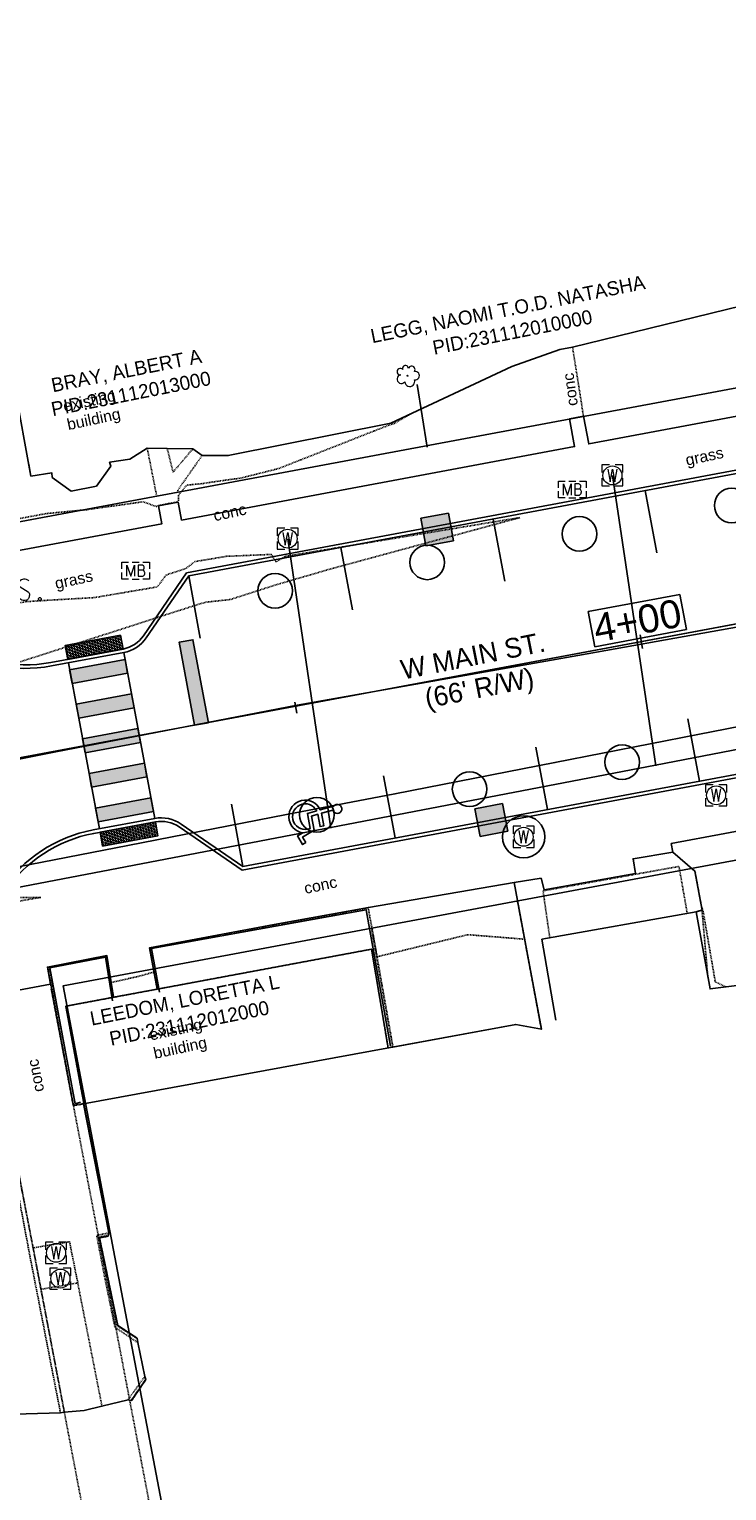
# Model space of a CAD drawing. Header units: feet. Extents: x 1743473 to 1753761, y 447116 to 448712.
# Tile 7 of 34: x 1749882 to 1749981, y 447876 to 448084. Entities that reach past the tile are written whole.
import ezdxf

# ---------------------------------------------------------------- set-up
doc = ezdxf.new("R2010")
doc.units = ezdxf.units.FT
doc.header["$MEASUREMENT"] = 0
for name, pattern in [('dsolidcl', [0]), ('fenceex', [0]), ('HIDDEN', [0.09375, 0.0625, -0.03125]), ('HIDDENX2', [0.1875, 0.125, -0.0625]), ('OhDOT_USTN1', [0.054999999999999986, 0.014, -0.04099999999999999]), ('OhDOT_USTN2', [0.10999999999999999, 0.069, -0.04099999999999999]), ('OhDOT_USTN3', [0.22, 0.165, -0.055]), ('OhDOT_USTN5', [0.11, 0.055, -0.055]), ('rowex', [0]), ('waterex', [0])]:
    doc.linetypes.add(name, pattern=pattern)
doc.layers.get('Defpoints').update_dxf_attribs({"color": 13})
for name, color, linetype in [('ALIGN', 7, 'Continuous'), ('BD_X_Building', 231, 'Continuous'), ('BD_X_Canopy', 2, 'OhDOT_USTN2'), ('C-STM STR', 132, 'Continuous'), ('PM_P_CL_Double_Solid', 2, 'dsolidcl'), ('PM_P_Crosswalk', 7, 'Continuous'), ('PM_P_Edge_Line', 7, 'Continuous'), ('PM_P_Parking_Lot_Stall', 7, 'Continuous'), ('PV_P_Curb', 120, 'Continuous'), ('PV_P_Curb_Ramp', 120, 'Continuous'), ('PV_P_EOP', 7, 'Continuous'), ('PV_P_Walk', 231, 'Continuous'), ('PV_X_Curb', 120, 'OhDOT_USTN1'), ('PV_X_EOP', 7, 'OhDOT_USTN3'), ('PV_X_Steps', 120, 'OhDOT_USTN1'), ('PV_X_Walk', 120, 'OhDOT_USTN5'), ('RD_X_Cells', 7, 'Continuous'), ('RD_X_Fence', 230, 'fenceex'), ('RD_X_Misc_Items', 1, 'OhDOT_USTN3'), ('RD_X_Wall', 120, 'OhDOT_USTN1'), ('RW_X_Fee_RW', 6, 'rowex'), ('SH_Text', 7, 'Continuous'), ('SRF-CONT EG MAJ', 9, 'HIDDENX2'), ('SRF-CONT EG MIN', 8, 'HIDDEN'), ('SRF-LBL EG.202402405', 7, 'Continuous'), ('SV_P_Control_Cells_Set', 7, 'Continuous'), ('SV_X_Control_Cells_Found', 7, 'Continuous'), ('SV_X_Random_Point', 7, 'Continuous'), ('UT_X_Water', 133, 'waterex'), ('UT_X_Water_Cells', 133, 'Continuous'), ('VG_X_Cells', 3, 'Continuous'), ('XREF', 7, 'Continuous')]:
    doc.layers.add(name, color=color, linetype=linetype)
doc.layers.add('SC_Scratch1', color=7, linetype='Continuous', plot=False)
doc.layers.add('SC_Scratch2', color=1, linetype='Continuous', plot=False)
doc.styles.add('CBUS', font='font31.shx', dxfattribs={"height": 0.1})
doc.styles.add('L80', font='arial.ttf', dxfattribs={"height": 0.08})

# ---------------------------------------------------------------- blocks, each defined once
blk = doc.blocks.new('WM')
at = {"layer": 'UT_X_Water_Cells', "color": 133, "linetype": 'Continuous', "lineweight": 0, "flags": 128}
for points in [[(-0.02, 0.075), (-0.075, 0.075), (-0.075, 0.02)], [(-0.03333333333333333, 0.045), (-0.01666666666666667, -0.045), (0, 0.045), (0.01666666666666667, -0.045), (0.03333333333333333, 0.045)], [(0.075, 0.02), (0.075, 0.075), (0.02, 0.075)], [(-0.075, -0.02), (-0.075, -0.075), (-0.02, -0.075)], [(0.02, -0.075), (0.075, -0.075), (0.075, -0.02)]]:
    blk.add_lwpolyline(points, dxfattribs=at)
at = {"layer": 'UT_X_Water_Cells', "color": 133, "linetype": 'Continuous', "lineweight": 0}
blk.add_circle((-1.940255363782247e-14, 0), 0.0675, dxfattribs=at)
blk = doc.blocks.new('*U256', base_point=(1749886.552, 447906.0789, 734.4109999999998))
at = {"xscale": 20, "yscale": 20, "zscale": 5}
blk.add_blockref('WM', (1749886.552, 447906.0789, 734.4109999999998), dxfattribs=at)
blk = doc.blocks.new('*U257', base_point=(1749885.933, 447909.74, 734.5254))
at = {"xscale": 20, "yscale": 20, "zscale": 5}
blk.add_blockref('WM', (1749885.933, 447909.74, 734.5254), dxfattribs=at)
blk = doc.blocks.new('*U258', base_point=(1749918.841, 448011.2455, 734.4249))
at = {"xscale": 20, "yscale": 20, "zscale": 5}
blk.add_blockref('WM', (1749918.841, 448011.2455, 734.4249), dxfattribs=at)
blk = doc.blocks.new('MB')
at = {"layer": 'RD_X_Cells', "color": 230, "linetype": 'Continuous', "lineweight": 0}
for p, q in [((-0.02558333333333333, 0.06108333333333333), (0.0245, 0.06108333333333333)), ((-0.02558333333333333, -0.06108333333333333), (0.0245, -0.06108333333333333))]:
    blk.add_line(p, q, dxfattribs=at)
at = {"layer": 'RD_X_Cells', "color": 230, "linetype": 'Continuous', "lineweight": 0, "flags": 128}
for points in [[(-0.09999999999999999, 0.01258333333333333), (-0.09999999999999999, 0.06108333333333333), (-0.0515, 0.06108333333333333)], [(-0.06482114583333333, -0.04), (-0.06482114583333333, 0.04), (-0.03584653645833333, -0.04), (-0.008131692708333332, 0.04), (-0.008131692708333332, -0.04)], [(0.05108705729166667, 0.003466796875), (0.05423158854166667, 0.006611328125), (0.05612611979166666, 0.008505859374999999), (0.05738588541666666, 0.010390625), (0.05801088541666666, 0.011650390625), (0.05927065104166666, 0.014169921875), (0.05990541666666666, 0.016064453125), (0.06116518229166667, 0.02046875), (0.06116518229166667, 0.02236328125), (0.06116518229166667, 0.0248828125), (0.06053041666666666, 0.028662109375), (0.05927065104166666, 0.031806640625), (0.05738588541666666, 0.034326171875), (0.05423158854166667, 0.036845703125), (0.05171205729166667, 0.03810546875), (0.05045229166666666, 0.038740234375), (0.04730776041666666, 0.04), (0.01643861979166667, 0.04), (0.01643861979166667, -0.04), (0.05108705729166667, -0.04), (0.05549135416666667, -0.03748046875), (0.05927065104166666, -0.034326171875), (0.06242494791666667, -0.029287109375), (0.06430971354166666, -0.023623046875), (0.06494447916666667, -0.01794921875), (0.06494447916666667, -0.014169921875), (0.06368471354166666, -0.010390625), (0.06116518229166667, -0.0047265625), (0.05801088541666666, -0.000947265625), (0.05108705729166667, 0.003466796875), (0.01643861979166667, 0.003466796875)], [(0.05033333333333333, 0.06108333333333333), (0.09999999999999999, 0.06108333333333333), (0.09999999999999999, 0.01258333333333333)], [(-0.0515, -0.06108333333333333), (-0.09999999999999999, -0.06108333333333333), (-0.09999999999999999, -0.01258333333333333)], [(0.09999999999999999, -0.01258333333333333), (0.09999999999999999, -0.06108333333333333), (0.05033333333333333, -0.06108333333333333)]]:
    blk.add_lwpolyline(points, dxfattribs=at)
blk = doc.blocks.new('*U163', base_point=(1749897.259, 448006.7017, 734.6746999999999))
at = {"color": 0, "linetype": 'ByBlock', "lineweight": -2, "xscale": 19.64529331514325, "yscale": 19.64529331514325, "zscale": 19.64529331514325}
blk.add_blockref('MB', (1749897.259, 448006.7017, 734.6746999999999), dxfattribs=at)
blk = doc.blocks.new('TREE')
at = {"layer": 'VG_X_Cells', "color": 3, "linetype": 'Continuous', "lineweight": 0}
blk.add_circle((0, 0), 0.012, dxfattribs=at)
for centre, radius, start, end in [((-0.1426726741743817, -0.07743288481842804), 0.09868828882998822, 96.17219444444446, 320.5737111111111), ((-0.1654724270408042, 0.0932017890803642), 0.07353570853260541, 39.06254444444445, 279.5412388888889), ((-0.04918672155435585, 0.1683766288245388), 0.06583849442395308, 354.0046972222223, 205.9741166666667), ((0.09130802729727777, 0.1414521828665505), 0.07764901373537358, 323.8299555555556, 165.0376027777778), ((0.1730121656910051, 0.001797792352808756), 0.09573570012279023, 259.1453111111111, 101.459613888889), ((0.04731863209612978, -0.1302604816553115), 0.1141857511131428, 184.9475722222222, 19.45715277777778)]:
    blk.add_arc(centre, radius, start, end, dxfattribs=at)
blk = doc.blocks.new('*U259', base_point=(1749935.882, 448034.4041999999, 735.4712999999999))
at = {"lineweight": -2, "xscale": 6.267479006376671, "yscale": 6.267479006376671, "zscale": 6.267479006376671}
blk.add_blockref('TREE', (1749935.882, 448034.4041999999, 735.4712999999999), dxfattribs=at)
blk = doc.blocks.new('*U164', base_point=(1749959.295, 448018.2371, 734.2333))
at = {"color": 0, "linetype": 'ByBlock', "lineweight": -2, "xscale": 19.64529331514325, "yscale": 19.64529331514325, "zscale": 19.64529331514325}
blk.add_blockref('MB', (1749959.295, 448018.2371, 734.2333), dxfattribs=at)
blk = doc.blocks.new('*U260', base_point=(1749979.714, 447974.7648, 734.6836999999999))
at = {"xscale": 20, "yscale": 20, "zscale": 5}
blk.add_blockref('WM', (1749979.714, 447974.7648, 734.6836999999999), dxfattribs=at)
blk = doc.blocks.new('*U261', base_point=(1749964.977, 448020.2355, 734.3649))
at = {"xscale": 20, "yscale": 20, "zscale": 5}
blk.add_blockref('WM', (1749964.977, 448020.2355, 734.3649), dxfattribs=at)
blk = doc.blocks.new('MNAILS')
at = {"layer": 'SV_P_Control_Cells_Set', "linetype": 'Continuous', "lineweight": 0}
h = blk.add_hatch(color=7, dxfattribs=at)
edge = h.paths.add_edge_path()
edge.add_arc((2.499999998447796e-05, -2.916666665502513e-05), 0.0248708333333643, 0, 360)
at = {"layer": 'SV_P_Control_Cells_Set', "color": 7, "linetype": 'Continuous', "lineweight": 0, "flags": 128}
for points in [[(0.1045201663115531, -0.04002916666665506), (0.1045201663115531, 0.03997083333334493), (0.1298729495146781, -0.04002916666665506), (0.1541234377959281, 0.03997083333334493), (0.1541234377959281, -0.04002916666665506)], [(0.2230211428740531, -0.04002916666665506), (0.2230211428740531, 0.03997083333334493), (0.2643614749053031, -0.04002916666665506), (0.2643614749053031, 0.03997083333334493)], [(0.3718309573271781, 0.03429700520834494), (0.3707286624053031, 0.03555677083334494), (0.3690709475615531, 0.03681653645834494), (0.3641148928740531, 0.03871106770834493), (0.3580479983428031, 0.03997083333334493), (0.3536388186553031, 0.03997083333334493), (0.3519896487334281, 0.03997083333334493), (0.3448204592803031, 0.03807630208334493), (0.3387621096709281, 0.03429700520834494), (0.3348998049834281, 0.02925794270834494), (0.3337975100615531, 0.02421888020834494), (0.3337975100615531, 0.02043958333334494), (0.3348998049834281, 0.01540052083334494), (0.3393089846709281, 0.01099622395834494), (0.3696263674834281, -0.007900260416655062), (0.3723778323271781, -0.01041979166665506), (0.3734801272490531, -0.01293932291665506), (0.3745824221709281, -0.01671861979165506), (0.3745824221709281, -0.02049791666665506), (0.3740355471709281, -0.02427721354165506), (0.3734801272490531, -0.02679674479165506), (0.3723778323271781, -0.02995104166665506), (0.3712755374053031, -0.03247057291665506), (0.3701732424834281, -0.03435533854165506), (0.3685240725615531, -0.03624986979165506), (0.3668663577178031, -0.03750963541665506), (0.3646617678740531, -0.03876940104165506), (0.3630125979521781, -0.03939440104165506), (0.3580479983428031, -0.04002916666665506), (0.3503319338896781, -0.04002916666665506), (0.3453758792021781, -0.03876940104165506), (0.338206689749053, -0.03435533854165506), (0.3337975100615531, -0.03057604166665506)], [(0.1927123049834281, -0.02931627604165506), (0.1954637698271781, -0.02931627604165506), (0.1971214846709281, -0.03057604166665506), (0.1987706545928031, -0.03309557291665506), (0.1987706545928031, -0.03624986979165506), (0.1971214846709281, -0.03876940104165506), (0.1954637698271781, -0.04002916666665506), (0.1927123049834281, -0.04002916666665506), (0.1910545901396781, -0.03876940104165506), (0.1894054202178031, -0.03624986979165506), (0.1894054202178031, -0.03309557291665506), (0.1910545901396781, -0.03057604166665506), (0.1927123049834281, -0.02931627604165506)], [(0.3034886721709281, -0.02931627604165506), (0.3062401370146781, -0.02931627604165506), (0.3078978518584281, -0.03057604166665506), (0.3095470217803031, -0.03309557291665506), (0.3095470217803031, -0.03624986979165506), (0.3078978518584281, -0.03876940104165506), (0.3062401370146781, -0.04002916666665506), (0.3034886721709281, -0.04002916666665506), (0.3018309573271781, -0.03876940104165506), (0.300181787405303, -0.03624986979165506), (0.300181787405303, -0.03309557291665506), (0.3018309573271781, -0.03057604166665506), (0.3034886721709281, -0.02931627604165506)], [(0.4126158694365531, -0.02931627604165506), (0.4153673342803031, -0.02931627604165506), (0.4170250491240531, -0.03057604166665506), (0.4186742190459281, -0.03309557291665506), (0.4186742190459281, -0.03624986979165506), (0.4170250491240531, -0.03876940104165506), (0.4153673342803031, -0.04002916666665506), (0.4126158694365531, -0.04002916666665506), (0.4109581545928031, -0.03876940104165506), (0.4093089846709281, -0.03624986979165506), (0.4093089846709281, -0.03309557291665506), (0.4109581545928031, -0.03057604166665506), (0.4126158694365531, -0.02931627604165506)]]:
    blk.add_lwpolyline(points, dxfattribs=at)
blk = doc.blocks.new('*U247', base_point=(1749868.1, 448003.9789999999, 734.04))
at = {"xscale": 37.50000000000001, "yscale": 37.50000000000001, "zscale": 37.50000000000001}
blk.add_blockref('MNAILS', (1749868.1, 448003.9789999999, 734.04), dxfattribs=at)
blk = doc.blocks.new('2024.02405 EX BASE_1')
at = {"layer": 'BD_X_Building', "flags": 128}
for points in [[(1749873.415999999, 448046.2212999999), (1749876.017, 448031.9679999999), (1749880.01, 448032.9197999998), (1749882.362, 448020.1365), (1749885.32, 448020.6254000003), (1749885.371, 448019.9482999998), (1749888.062, 448018.0153999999), (1749891.672, 448018.7033000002), (1749893.716, 448021.5296999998), (1749893.530999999, 448022.1128000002), (1749896.408, 448022.5540999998)], [(1749954.928, 447954.3387), (1749976.863, 447958.2198), (1749978.848, 447947.2409999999)], [(1749956.945, 447942.8065999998), (1749954.927999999, 447954.3387000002)], [(1749893.412651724, 447912.5641511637), (1749889.85, 447930.8977000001), (1749951.256999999, 447942.1944999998)]]:
    blk.add_lwpolyline(points, dxfattribs=at)
at = {"layer": 'BD_X_Canopy', "flags": 128}
for points in [[(1749956.079159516, 447954.54241799), (1749955.12, 447961.1940000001), (1749974.439, 447964.6567000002), (1749975.61085314, 447957.9988958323)], [(1749889.888345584, 447930.9047542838), (1749889.868944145, 447931.0162811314), (1749887.316, 447944.7901999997), (1749930.767, 447952.8964999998), (1749933.10966833, 447938.85600803)]]:
    blk.add_lwpolyline(points, dxfattribs=at)
at = {"layer": 'PV_X_Curb', "flags": 128}
for points in [[(1749887.108, 447887.1120000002), (1749882.654, 447910.5669), (1749879.047, 447928.9841999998), (1749876.228, 447944.2587000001), (1749875.860443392, 447946.1883721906)], [(1749928.882999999, 447667.6137000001), (1749875.953, 447945.6917999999)]]:
    blk.add_lwpolyline(points, dxfattribs=at)
at = {"layer": 'PV_X_EOP', "flags": 128}
blk.add_lwpolyline([(1749886.557, 447887.0043000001), (1749881.976, 447910.5419999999), (1749878.543, 447928.9424000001), (1749875.679, 447944.2050000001), (1749875.287569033, 447946.0697428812)], dxfattribs=at)
at = {"layer": 'PV_X_Steps', "flags": 128}
blk.add_lwpolyline([(1749976.266063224, 447964.3746896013), (1749976.71, 447963.9940999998), (1749977.725, 447958.4650999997), (1749976.863, 447958.2198)], dxfattribs=at)
at = {"layer": 'PV_X_Walk', "flags": 128}
for points in [[(1749959.314, 448038.4806), (1749960.871246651, 448028.6402883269)], [(1749900.229120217, 448017.3070451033), (1749898.891, 448024.0921999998)], [(1749901.716, 448024.0666), (1749902.558999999, 448020.7056), (1749905.362, 448024.0060000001)], [(1749906.673, 448023.0529999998), (1749903.231, 448018.1375000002), (1749903.232971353, 448017.8684267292)], [(1750303.047999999, 448010.9972000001), (1750324.43, 447902.9915), (1750327.16, 447875.6897999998), (1750351.847, 447750.1609), (1749938.314, 447669.0400999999), (1749885.25, 447947.1825999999), (1749885.426645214, 447947.9523825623)], [(1749954.881999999, 447941.5082999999), (1749952.801, 447952.6708), (1749951.48930702, 447959.7442285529)], [(1749930.739475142, 447955.8663485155), (1749933.761979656, 447938.9760111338)], [(1749930.822122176, 447955.8817941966), (1749933.804179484, 447938.9837744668)], [(1749900.304825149, 447947.2134195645), (1749899.763042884, 447950.0772467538)], [(1749900.336673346, 447947.2193612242), (1749899.820801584, 447950.0880411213)], [(1749889.85, 447930.8977000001), (1749888.37, 447930.6612999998), (1749885.165970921, 447947.9043004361)], [(1749893.581681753, 447948.9220288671), (1749894.088661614, 447946.0537204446)], [(1749893.640817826, 447948.9330806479), (1749894.104444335, 447946.0566648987)], [(1749897.54, 447896.9874), (1749894.291999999, 447899.1576), (1749892.836999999, 447906.2661000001), (1749891.712, 447912.199), (1749893.412651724, 447912.5641511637)], [(1749892.457, 447887.9350000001), (1749889.009, 447905.4633999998), (1749883.796524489, 447904.550331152)], [(1749896.159, 447888.8615999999), (1749898.55, 447892.1743999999)]]:
    blk.add_lwpolyline(points, dxfattribs=at)
at = {"layer": 'RD_X_Fence', "flags": 128}
for points in [[(1749938.679, 448024.2311), (1749937.239, 448033.1574999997)], [(1749900.612, 447946.7678), (1749899.483, 447952.9843000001), (1749930.009, 447958.4951999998), (1749933.427, 447939.1324999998)], [(1749889.382999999, 447931.1447999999), (1749888.64, 447930.8944000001), (1749885.067, 447950.2651999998), (1749892.939999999, 447951.7612000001), (1749893.93, 447945.5432000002)]]:
    blk.add_lwpolyline(points, dxfattribs=at)
at = {"layer": 'RD_X_Misc_Items', "flags": 128}
blk.add_lwpolyline([(1749889.01, 447905.5066), (1749887.845, 447911.3251), (1749882.695, 447910.4337999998)], dxfattribs=at)
at = {"layer": 'RD_X_Wall', "flags": 128}
for points in [[(1749897.439999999, 447897.6006999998), (1749894.693, 447899.4215000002), (1749892.108, 447911.8641999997), (1749893.331999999, 447912.0965999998)], [(1749896.673, 447888.7307000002), (1749898.699, 447891.7215)]]:
    blk.add_lwpolyline(points, dxfattribs=at)
at = {"layer": 'RW_X_Fee_RW'}
blk.add_lwpolyline([(1750282.630665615, 448088.773037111), (1749874.580837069, 448012.5137067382), (1749821.617776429, 448290.6737425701), (1750228.685928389, 448368.513682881)], close=True, dxfattribs=at)
blk.add_lwpolyline([(1749914.682453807, 447801.9014986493), (1749886.925853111, 447947.6781390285), (1750295.127964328, 448023.9659290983)], dxfattribs=at)
at = {"layer": 'SC_Scratch1', "flags": 128}
blk.add_lwpolyline([(1749760.447, 447957.7950999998), (1749799.968, 447965.5414999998), (1749833.971, 447971.3709), (1749866.068, 447976.9693), (1749885.904, 447980.9602999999), (1749920.211, 447987.5871000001), (1749960.051, 447994.645), (1749998.257, 448001.4710999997), (1750035.381999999, 448008.2938999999), (1750070.823, 448015.0838000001), (1750106.572, 448021.5624000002), (1750144.055, 448028.9386), (1750182.397, 448035.9553999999), (1750221.308, 448043.3141999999), (1750259.808, 448050.5503000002), (1750298.017, 448057.9794000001)], dxfattribs=at)
at = {"layer": 'SC_Scratch2'}
blk.add_circle((1749952.368122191, 447968.8714616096, 734.3874438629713), 3, dxfattribs=at)
at = {"layer": 'UT_X_Water'}
for points, elevation in [([(1749699.131161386, 447929.254829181), (1749712.551602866, 447931.8421034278), (1749726.106278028, 447934.6232353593), (1749741.987330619, 447937.6538654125), (1749760.492257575, 447941.1577762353), (1749789.928477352, 447946.9696268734), (1749816.605127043, 447952.1150916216), (1749832.456466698, 447955.3095312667), (1749859.789776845, 447960.5733138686), (1749896.114330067, 447967.6263125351), (1749918.690753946, 447972.03299377), (1749934.079290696, 447974.9748817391), (1749956.82005053, 447979.4111732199), (1749977.09970723, 447983.4040202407), (1749999.67613111, 447987.8107014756), (1750031.602080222, 447993.9014831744), (1750067.897023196, 448001.1188179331), (1750097.362361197, 448006.7662438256), (1750133.523473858, 448013.7903015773), (1750160.528200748, 448018.9943716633), (1750178.183894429, 448022.5144299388), (1750214.508939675, 448029.5675172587), (1750234.624752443, 448033.5308426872)], 733.7374852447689), ([(1749848.765817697, 447955.6050562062), (1749924.954799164, 447970.1741923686), (1749971.113571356, 447979.0519021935), (1750002.283096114, 447985.086073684), (1750056.514272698, 447995.6805304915), (1750101.532394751, 448004.2999466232), (1750144.057584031, 448012.6596876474), (1750187.573316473, 448021.1577316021), (1750195.551393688, 448022.9340655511), (1750256.420958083, 448034.7484478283), (1750296.908516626, 448042.1935283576), (1750328.283691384, 448048.1016340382), (1750331.321162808, 448048.5828894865), (1750334.119236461, 448049.0360453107), (1750338.452839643, 448049.9339231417), (1750346.084519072, 448051.2362889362), (1750358.961644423, 448053.8491317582)], 734.521309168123), ([(1749971.129710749, 447978.9410091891), (1749964.977, 448020.2355)], 734.3622383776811), ([(1749924.96369713, 447970.1147646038), (1749918.841, 448011.2455)], 734.4222560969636)]:
    blk.add_lwpolyline(points, dxfattribs=dict(at, elevation=elevation))
at = {"layer": 'SV_X_Control_Cells_Found'}
blk.add_blockref('*U247', (1749868.1, 448003.9789999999, 734.04), dxfattribs=at)
at = {"layer": 'SV_X_Random_Point'}
for name, p in [('*U164', (1749959.295, 448018.2371, 734.2333)), ('*U163', (1749897.259, 448006.7017, 734.6746999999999))]:
    blk.add_blockref(name, p, dxfattribs=at)
at = {"layer": 'UT_X_Water_Cells'}
for name, p in [('*U261', (1749964.977, 448020.2355, 734.3649)), ('*U258', (1749918.841, 448011.2455, 734.4249)), ('*U260', (1749979.714, 447974.7648, 734.6836999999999)), ('*U257', (1749885.933, 447909.74, 734.5254)), ('*U256', (1749886.552, 447906.0789, 734.4109999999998))]:
    blk.add_blockref(name, p, dxfattribs=at)
at = {"layer": 'UT_X_Water_Cells', "xscale": 20, "yscale": 20, "zscale": 20}
blk.add_blockref('WM', (1749952.368122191, 447968.8714616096, 734.3933684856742), dxfattribs=at)
at = {"layer": 'VG_X_Cells'}
blk.add_blockref('*U259', (1749935.882, 448034.4041999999, 735.4712999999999), dxfattribs=at)
at = {"layer": 'SC_Scratch1', "char_height": 1.6, "attachment_point": 1, "style": 'L80'}
for s, insert, width, rotation in [('conc', (1749958.498367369, 448029.9954270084), 4.711225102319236, 97.74286822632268), ('existing building', (1749886.784143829, 448030.8373555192), 7.571798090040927, 12.096355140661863), ('grass', (1749975.217574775, 448023.1763664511), 5.395536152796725, 12.096355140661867), ('conc', (1749908.138011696, 448015.2860335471), 4.711225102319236, 12.096355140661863), ('grass', (1749885.615442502, 448005.6492909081), 5.395536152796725, 12.096355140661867), ('conc', (1749921.02779468, 447962.2999315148), 4.711225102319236, 12.096355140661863), ('existing building', (1749899.064595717, 447941.4724613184), 7.571798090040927, 12.096355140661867), ('conc', (1749882.691761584, 447932.4501116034), 4.711225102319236, 100.95716929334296)]:
    blk.add_mtext(s, dxfattribs=dict(at, insert=insert, width=width, rotation=rotation))
at = {"layer": 'SH_Text', "attachment_point": 1, "rotation": 11.238023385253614, "style": 'CBUS'}
for s, insert, char_height, width in [('\\pxqc;LEGG, NAOMI T.O.D. NATASHA\\PPID:231112010000', (1749929.306252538, 448040.7544884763), 2, 42.03753408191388), ('\\pxqc;BRAY, ALBERT A\\PPID:231112013000', (1749875.11212068, 448032.0195606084), 2, 42.03753408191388), ("\\pxqc;W MAIN ST.\\P(66' R/W)", (1749925.985714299, 447992.2226095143), 2.8, 38.53262230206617), ('\\pxqc;LEEDOM, LORETTA L\\PPID:231112012000', (1749883.400025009, 447942.5480288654), 2, 42.03753408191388)]:
    blk.add_mtext(s, dxfattribs=dict(at, insert=insert, char_height=char_height, width=width))
blk = doc.blocks.new('*U321')
at = {"color": 0}
for points in [[(-11.04945740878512, -9.514481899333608), (-11.51106540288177, -8.733501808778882), (-9.837536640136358, -7.744341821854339), (-10.21395436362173, -5.730198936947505), (-9.336774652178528, -5.485521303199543), (-9.01178910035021, -7.224459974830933), (-8.502211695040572, -7.129226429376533), (-8.835529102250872, -5.345705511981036), (-7.206481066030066, -4.891304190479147, 4.260145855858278), (-7.09767187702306, -4.322763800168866), (-8.995433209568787, -4.852119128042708, 1.676190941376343), (-11.48566770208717, -8.116307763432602), (-12.2211157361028, -8.551003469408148), (-11.49573174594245, -9.77825789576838)], [(-9.50231067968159, -4.993505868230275, 2.30371549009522), (-10.41379729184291, -7.482765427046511), (-10.81079723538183, -5.35849082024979)]]:
    blk.add_lwpolyline(points, format="xyb", close=True, dxfattribs=at)
blk = doc.blocks.new('*U311')
h = blk.add_hatch()
h.set_pattern_fill('HEX', color=0, scale=0.9999999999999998, angle=-529.0250155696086)
h.set_pattern_definition([(190.9749844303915, (-3.926816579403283, -0.7615167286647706), (0.04121856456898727, -0.2125465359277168), [0.125, -0.2499999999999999]), (310.9749844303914, (-3.926816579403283, -0.7615167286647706), (0.163461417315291, 0.1419695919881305), [0.125, -0.2499999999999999]), (250.9749844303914, (-4.049530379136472, -0.7853142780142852), (0.2046799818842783, -0.07057694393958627), [0.125, -0.2499999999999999])])
h.paths.add_polyline_path([(0, 0), (-7.853658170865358, -1.523038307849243), (-7.472897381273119, -3.48645910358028), (0.3807607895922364, -1.963420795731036)])
at = {"color": 0}
blk.add_lwpolyline([(0, 0), (-7.853658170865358, -1.523038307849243), (-7.472897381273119, -3.48645910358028), (0.3807607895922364, -1.963420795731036)], close=True, dxfattribs=at)
blk = doc.blocks.new('*U302')
h = blk.add_hatch()
h.set_pattern_fill('HEX', color=0, scale=0.9999999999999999, angle=-169.4142614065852)
h.set_pattern_definition([(190.5857385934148, (-3.931899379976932, -0.7348220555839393), (0.03977366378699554, -0.2128216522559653), [0.125, -0.25]), (310.5857385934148, (-3.931899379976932, -0.7348220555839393), (0.164422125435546, 0.1408558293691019), [0.125, -0.2499999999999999]), (250.5857385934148, (-4.054772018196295, -0.7577853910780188), (0.2041957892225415, -0.07196582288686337), [0.125, -0.2499999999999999])])
h.paths.add_polyline_path([(0, 0), (-7.863823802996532, -1.469648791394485), (-7.496410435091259, -3.435611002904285), (0.3674133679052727, -1.9659622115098)])
at = {"color": 0}
blk.add_lwpolyline([(0, 0), (-7.863823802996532, -1.469648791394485), (-7.496410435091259, -3.435611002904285), (0.3674133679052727, -1.9659622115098)], close=True, dxfattribs=at)
blk = doc.blocks.new('2024.02405 PROP BASE_1')
at = {"layer": 'PM_P_Crosswalk'}
h = blk.add_hatch(color=256, dxfattribs=at)
h.dxf.hatch_style = 1
h.paths.add_polyline_path([(1749905.618212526, 447984.7189904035), (1749907.584174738, 447985.0864037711), (1749905.379694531, 447996.8821770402), (1749903.41373232, 447996.5147636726)])
h = blk.add_hatch(color=256, dxfattribs=at)
h.dxf.hatch_style = 1
h.paths.add_polyline_path([(1749887.86545764, 447992.6155354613), (1749895.729281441, 447994.0851842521), (1749896.096694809, 447992.1192220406), (1749888.232871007, 447990.6495732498)])
h = blk.add_hatch(color=256, dxfattribs=at)
h.dxf.hatch_style = 1
h.paths.add_polyline_path([(1749888.783991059, 447987.7006299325), (1749896.647814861, 447989.1702787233), (1749897.015228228, 447987.2043165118), (1749889.151404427, 447985.734667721)])
h.paths.add_polyline_path([(1749889.702524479, 447982.7857244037), (1749897.56634828, 447984.2553731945), (1749897.933761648, 447982.2894109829), (1749890.069937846, 447980.8197621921)])
h = blk.add_hatch(color=256, dxfattribs=at)
h.dxf.hatch_style = 1
h.paths.add_polyline_path([(1749890.621057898, 447977.8708188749), (1749898.484881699, 447979.3404676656), (1749898.852295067, 447977.3745054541), (1749890.988471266, 447975.9048566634)])
h.paths.add_polyline_path([(1749891.539591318, 447972.9559133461), (1749899.403415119, 447974.4255621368), (1749899.770828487, 447972.4595999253), (1749891.907004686, 447970.9899511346)])
at = {"layer": 'Defpoints', "color": 6}
blk.add_lwpolyline([(1749905.618212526, 447984.7189904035), (1749907.584174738, 447985.0864037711), (1749905.379694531, 447996.8821770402), (1749903.41373232, 447996.5147636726)], close=True, dxfattribs=at)
at = {"layer": 'PM_P_CL_Double_Solid'}
blk.add_line((1749907.579866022, 447985.1094589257), (1750270.798695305, 448052.9904449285), dxfattribs=at)
at = {"layer": 'PM_P_Edge_Line'}
for points in [[(1749895.545574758, 447995.0681653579), (1749899.954535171, 447971.4766188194)], [(1749887.681750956, 447993.5985165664), (1749892.09071137, 447970.0069700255)]]:
    blk.add_lwpolyline(points, dxfattribs=at)
for points in [[(1749887.86545764, 447992.6155354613), (1749895.729281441, 447994.0851842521), (1749896.096694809, 447992.1192220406), (1749888.232871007, 447990.6495732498)], [(1749887.86545764, 447992.6155354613), (1749895.729281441, 447994.0851842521), (1749896.096694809, 447992.1192220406), (1749888.232871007, 447990.6495732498)], [(1749888.783991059, 447987.7006299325), (1749896.647814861, 447989.1702787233), (1749897.015228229, 447987.2043165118), (1749889.151404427, 447985.734667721)], [(1749889.702524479, 447982.7857244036), (1749897.56634828, 447984.2553731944), (1749897.933761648, 447982.2894109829), (1749890.069937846, 447980.8197621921)], [(1749890.621057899, 447977.8708188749), (1749898.4848817, 447979.3404676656), (1749898.852295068, 447977.3745054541), (1749890.988471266, 447975.9048566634)], [(1749891.539591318, 447972.9559133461), (1749899.40341512, 447974.4255621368), (1749899.770828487, 447972.4595999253), (1749891.907004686, 447970.9899511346)]]:
    blk.add_lwpolyline(points, close=True, dxfattribs=at)
at = {"layer": 'PM_P_Parking_Lot_Stall'}
for points in [[(1749971.304978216, 448009.2266356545), (1749969.651618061, 448018.0734656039)], [(1749949.67939389, 448005.1850886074), (1749948.026033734, 448014.0319185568)], [(1749928.053809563, 448001.1435415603), (1749926.400449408, 448009.9903715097)], [(1749906.428225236, 447997.1019945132), (1749904.774865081, 448005.9488244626)], [(1749975.713938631, 447985.6350891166), (1749977.367298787, 447976.7882591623)], [(1749954.088354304, 447981.5935420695), (1749955.741714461, 447972.7467121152)], [(1749932.462769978, 447977.5519950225), (1749934.116130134, 447968.7051650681)], [(1749910.837185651, 447973.5104479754), (1749912.490545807, 447964.663618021)]]:
    blk.add_lwpolyline(points, dxfattribs=at)
at = {"layer": 'PV_P_Curb'}
for points in [[(1749861.763091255, 448010.0721393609), (1749862.258612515, 448010.1686852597), (1749862.465782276, 448009.0800844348, 0.4119687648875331), (1749885.188153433, 447993.6411516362), (1749895.453721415, 447995.5596559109, 0.1989123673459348), (1749898.339419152, 447997.4397952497), (1749904.479429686, 448006.4022681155), (1750056.265684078, 448034.7691912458), (1750065.228156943, 448028.6291807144, 0.1989123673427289), (1750068.598112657, 448027.9181435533), (1750068.64572182, 448027.927041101, 0.4142135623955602), (1750076.238828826, 448039.010575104), (1750074.218055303, 448049.8233672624), (1750074.709545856, 448049.9152206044)], [(1749875.287569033, 447946.0697428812), (1749875.77690449, 447946.1724600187, -0.4207165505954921), (1749891.278706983, 447969.3465599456), (1749900.046388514, 447970.9851282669, -0.1989123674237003), (1749903.416344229, 447970.274091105), (1749912.378817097, 447964.1340805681), (1750064.165071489, 447992.5010036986), (1750070.305082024, 448001.4634765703, -0.1989123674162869), (1750073.190779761, 448003.3436159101), (1750074.487027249, 448003.5858681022, -0.4142135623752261), (1750085.570561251, 447995.9927610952), (1750087.591334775, 447985.179968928), (1750088.082825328, 447985.27182227)]]:
    blk.add_lwpolyline(points, format="xyb", dxfattribs=at)
at = {"layer": 'PV_P_EOP'}
for points in [[(1749861.763067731, 448010.0722600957), (1749861.975061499, 448008.9842033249, 0.4119648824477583), (1749885.280006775, 447993.1496610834), (1749895.545574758, 447995.068165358, 0.1989123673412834), (1749898.751905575, 447997.1572090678), (1749904.774865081, 448005.9488244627), (1750056.153955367, 448034.2396537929), (1750064.945570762, 448028.2166942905, 0.1989123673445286), (1750068.689965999, 448027.4266530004), (1750068.737575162, 448027.4355505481, 0.4142135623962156), (1750076.730319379, 448039.1024284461), (1750074.392999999, 448051.6090000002), (1750086.866876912, 448053.950072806), (1750089.206813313, 448041.4335342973, 0.4138852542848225), (1750100.863135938, 448033.4394155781, 0.1994649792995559), (1750104.079915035, 448035.530406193), (1750110.10287454, 448044.322021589), (1750196.605211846, 448060.4882097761), (1750205.396827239, 448054.4652502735, 0.1989123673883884), (1750209.141222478, 448053.6752089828), (1750209.141222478, 448053.6752089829, 0.414213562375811), (1750217.133966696, 448065.3420868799), (1750215.134076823, 448076.0431344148)], [(1750308.889999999, 448013.1001999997), (1750305.968880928, 448028.1032848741, 0.4120070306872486), (1750294.316132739, 448036.0219707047), (1750269.197645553, 448031.3276444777), (1750117.818555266, 448003.0368151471), (1750109.026939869, 448009.059774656, 0.1989123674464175), (1750105.282544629, 448009.8498159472), (1750103.899771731, 448009.591393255, 0.414213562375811), (1750095.907027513, 447997.9245153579), (1750097.927801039, 447987.1117231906), (1750088.082825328, 447985.27182227), (1750086.062051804, 447996.0846144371, 0.4142135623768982), (1750074.395173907, 448004.0773586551), (1750073.098926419, 448003.835106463, 0.1989123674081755), (1750069.8925956, 448001.746062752), (1750063.869636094, 447992.9544473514), (1749912.490545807, 447964.663618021), (1749903.698930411, 447970.6865775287, 0.1989123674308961), (1749899.954535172, 447971.4766188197), (1749891.186853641, 447969.8380504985, 0.4207165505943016), (1749875.287569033, 447946.0697428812)]]:
    blk.add_lwpolyline(points, format="xyb", dxfattribs=at)
at = {"layer": 'PV_P_Walk'}
for points in [[(1749862.258612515, 448010.1686852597), (1749871.729823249, 448011.9711301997), (1749872.462887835, 448008.0486347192), (1749900.98008101, 448013.3781359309), (1749900.503540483, 448015.9280177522), (1749903.295, 448016.4112), (1749903.764587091, 448013.8985247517), (1749959.601802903, 448024.3337912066), (1749958.866976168, 448028.2657156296), (1749960.871246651, 448028.6402883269), (1749961.606073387, 448024.708363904), (1750025.220883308, 448036.5971639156), (1750024.504467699, 448040.4305737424), (1750031.741, 448041.8434000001), (1750032.46832451, 448037.9516186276), (1750074.952882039, 448045.8914428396)], [(1750086.856508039, 447989.1118933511), (1750049.535577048, 447982.1370853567), (1750050.105662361, 447979.0866623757), (1750042.526667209, 447977.7035807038), (1750041.962601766, 447980.7217924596), (1749973.331372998, 447967.8954874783), (1749973.555, 447966.6989000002), (1749967.92, 447965.7518000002), (1749968.267, 447963.6700999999), (1749955.264, 447961.3344000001), (1749954.841, 447962.9677999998), (1749951.005, 447962.3558999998), (1749930.301999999, 447958.8290999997), (1749916.921, 447956.389), (1749899.196, 447953.0745999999), (1749900.304825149, 447947.2134195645), (1749894.104444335, 447946.0566648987), (1749893.149, 447951.9844), (1749884.710999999, 447950.3528), (1749885.16274265, 447947.9037049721), (1749875.77690449, 447946.1724600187)]]:
    blk.add_lwpolyline(points, dxfattribs=at)
at = {"layer": 'SC_Scratch1'}
for centre in [(1749981.923229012, 448015.9603588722), (1749960.297644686, 448011.9188118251), (1749938.672060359, 448007.877264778), (1749917.046476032, 448003.8357177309), (1749966.359965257, 447979.4804353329), (1749944.694888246, 447975.6502064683), (1749922.996529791, 447971.9980605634)]:
    blk.add_circle(centre, 2.460889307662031, dxfattribs=at)
at = {"layer": 'PM_P_Crosswalk'}
blk.add_blockref('*U321', (1749932.462769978, 447977.5519950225), dxfattribs=at)
at = {"layer": 'PV_P_Curb_Ramp', "xscale": -0.9999999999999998, "rotation": 201.5607230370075}
blk.add_blockref('*U311', (1749895.453721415, 447995.5596559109), dxfattribs=at)
at = {"layer": 'PV_P_Curb_Ramp'}
blk.add_blockref('*U302', (1749900.046388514, 447970.9851282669), dxfattribs=at)

msp = doc.modelspace()

# ---------------------------------------------------------------- hatches: boundary and pattern name
at = {"layer": 'C-STM STR', "linetype": 'Continuous', "lineweight": -3}
for points in [[(1749941.672645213, 448014.8791780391), (1749937.74072079, 448014.1443513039), (1749938.475547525, 448010.2124268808), (1749942.407471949, 448010.9472536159)], [(1749949.372636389, 447973.6046430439), (1749945.44573007, 447972.8434553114), (1749946.206917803, 447968.9165489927), (1749950.133824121, 447969.6777367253)]]:
    msp.add_hatch(color=132, dxfattribs=at).paths.add_polyline_path(points, flags=0)

# ---------------------------------------------------------------- linework, layer by layer
at = {"layer": 'ALIGN', "color": 2, "linetype": 'Continuous', "lineweight": -3}
msp.add_line((1749920.12858362, 447986.4373413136), (1749919.834652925, 447988.0101110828), dxfattribs=at)
at = {"layer": 'ALIGN', "color": 2, "linetype": 'Continuous', "lineweight": -3, "flags": 128}
msp.add_lwpolyline([(1749575.901489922, 447923.1229830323), (1750285.893358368, 448055.8114457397, 0.0071198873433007), (1750291.476580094, 448056.9373833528), (1750351.911348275, 448070.023131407, -0.004273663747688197), (1750355.258846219, 448070.7180556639), (1750790.007110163, 448157.1003943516, 0.00409262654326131), (1750793.213049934, 448157.7647211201), (1750938.258554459, 448189.0610228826, 0.01292986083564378), (1750948.308282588, 448191.5029956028), (1751026.944275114, 448212.7782244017)], format="xyb", dxfattribs=at)
at = {"layer": 'C-STM STR', "color": 132, "linetype": 'Continuous', "lineweight": -3}
for p, q in [((1749941.672645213, 448014.8791780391), (1749937.74072079, 448014.1443513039)), ((1749937.74072079, 448014.1443513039), (1749938.475547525, 448010.2124268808)), ((1749942.407471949, 448010.9472536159), (1749941.672645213, 448014.8791780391)), ((1749938.475547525, 448010.2124268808), (1749942.407471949, 448010.9472536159)), ((1749949.372636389, 447973.6046430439), (1749945.44573007, 447972.8434553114)), ((1749945.44573007, 447972.8434553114), (1749946.206917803, 447968.9165489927)), ((1749950.133824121, 447969.6777367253), (1749949.372636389, 447973.6046430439)), ((1749946.206917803, 447968.9165489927), (1749950.133824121, 447969.6777367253))]:
    msp.add_line(p, q, dxfattribs=at)
at = {"layer": 'SRF-CONT EG MAJ', "color": 9, "linetype": 'HIDDENX2', "lineweight": -3, "elevation": 735, "flags": 128}
for points in [[(1749874.760387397, 448038.8541501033), (1749873.725284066, 448036.6383400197), (1749873.37330619, 448031.5014013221), (1749874.118796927, 448031.5310454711), (1749874.271530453, 448029.2809745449), (1749874.585353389, 448028.3060878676), (1749873.770312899, 448028.0503614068), (1749873.910861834, 448024.4252077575), (1749873.807939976, 448023.9247221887), (1749875.498671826, 448015.6764223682), (1749876.647099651, 448013.3118587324), (1749878.817508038, 448013.7591768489), (1749884.529250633, 448014.8052268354), (1749890.270598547, 448015.3681618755), (1749898.288900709, 448016.4836475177), (1749900.236945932, 448015.7955653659), (1749900.496053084, 448015.957129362), (1749902.583524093, 448016.3620017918), (1749903.255274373, 448016.4787335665), (1749903.331186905, 448016.6119152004), (1749903.334117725, 448017.4531732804), (1749904.524462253, 448018.8645808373), (1749906.519106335, 448019.0514581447), (1749910.79730573, 448019.6790430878), (1749912.04702589, 448019.8245659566), (1749917.561892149, 448021.2148263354), (1749932.987921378, 448027.2899413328), (1749933.988287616, 448027.6270906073), (1749936.240293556, 448028.9563144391)], [(1749952.49639291, 447954.3134225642), (1749944.435852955, 447954.9604610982), (1749931.539179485, 447951.8185427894), (1749930.282425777, 447958.7775234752), (1749923.258354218, 447957.4711277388), (1749915.547022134, 447956.0952412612), (1749914.453962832, 447955.896832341), (1749902.620412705, 447953.6624199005), (1749899.270091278, 447953.0314304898), (1749899.844778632, 447949.6451966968), (1749897.594069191, 447949.0207532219), (1749893.764974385, 447948.1627927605), (1749893.075301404, 447951.8808831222), (1749885.985174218, 447950.5605702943), (1749884.799030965, 447950.330264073), (1749887.04730027, 447938.0054499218), (1749888.390532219, 447930.7040754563), (1749889.261382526, 447930.8416333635), (1749889.857551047, 447930.9449658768), (1749889.865419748, 447930.9005367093), (1749891.463518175, 447922.7075051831)], [(1749977.643186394, 447958.9107624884), (1749977.842923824, 447958.4213206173), (1749979.59341678, 447948.277789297), (1749981.066553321, 447947.5231022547)], [(1749978.54348941, 447948.9252120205), (1749977.706744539, 447958.4599050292)], [(1749893.356666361, 447912.2395949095), (1749892.436208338, 447912.0402851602), (1749892.01140834, 447911.9458638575), (1749892.230390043, 447910.9243485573), (1749894.256024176, 447901.0329896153), (1749894.596548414, 447899.3580247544), (1749897.080832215, 447897.7783328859), (1749897.451051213, 447897.5329229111)], [(1749898.68843301, 447891.7536193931), (1749898.517938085, 447891.5176342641), (1749896.581895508, 447888.7539015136)]]:
    msp.add_lwpolyline(points, dxfattribs=at)
at = {"layer": 'SRF-CONT EG MIN', "color": 8, "linetype": 'HIDDEN', "lineweight": -3, "elevation": 734, "flags": 128}
msp.add_lwpolyline([(1749809.262716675, 447936.0813231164), (1749819.885022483, 447938.3004479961), (1749821.051903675, 447938.9788134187), (1749822.539221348, 447939.7305910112), (1749825.325618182, 447940.4497345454), (1749826.358985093, 447940.8037026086), (1749827.793988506, 447939.8059701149), (1749833.442518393, 447932.6093451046), (1749836.860994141, 447916.3133663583), (1749838.235360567, 447911.1249947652), (1749839.350914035, 447908.9846985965), (1749839.309788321, 447917.1422057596), (1749835.64119947, 447938.3960984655), (1749847.9112111, 447946.8225163), (1749853.146510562, 447951.4737920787), (1749859.069712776, 447953.9813154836), (1749864.896255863, 447954.4138221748), (1749871.95593397, 447956.5016172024), (1749876.207295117, 447957.8064307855), (1749877.650895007, 447959.0914795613), (1749877.845836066, 447959.2081786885), (1749878.357736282, 447959.3173594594), (1749883.755450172, 447960.2636319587), (1749877.554137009, 447960.2154079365), (1749863.900032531, 447959.6480128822), (1749860.735703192, 447961.6700298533), (1749837.546077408, 447971.9944695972), (1749864.610608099, 447984.6886164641), (1749870.583319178, 447990.2677482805), (1749871.07843984, 447990.5458900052), (1749871.294853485, 447990.639438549), (1749871.37063239, 447990.660292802), (1749872.153941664, 447990.8920327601), (1749873.218381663, 447991.2927759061), (1749878.212910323, 447992.895629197), (1749906.171308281, 448001.9251300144), (1749907.258880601, 448002.2270708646), (1749910.621531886, 448002.5843579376), (1749917.297414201, 448004.7194459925), (1749925.004447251, 448006.9611528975), (1749951.843074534, 448014.2429708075), (1749918.5451875, 448008.737665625), (1749917.172985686, 448007.9484303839), (1749916.520990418, 448009.0084289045), (1749910.190447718, 448008.7380487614), (1749905.67545645, 448007.9928407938), (1749904.349346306, 448006.9892576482), (1749901.57309242, 448006.0993042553), (1749900.351528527, 448004.4096373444), (1749899.858432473, 448004.3091930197), (1749896.665707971, 448003.7676193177), (1749891.356371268, 448002.8678472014), (1749885.283937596, 448002.5206186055), (1749881.696234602, 448002.2950608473), (1749877.524581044, 448001.534519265), (1749875.90633318, 448001.443917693), (1749875.350080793, 448002.0007622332), (1749873.027555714, 448002.0357829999), (1749869.918211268, 448002.3775070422), (1749869.7275, 448002.0296389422), (1749868.640615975, 448002.2995354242), (1749866.504793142, 448002.8377900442), (1749868.331613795, 448003.8882415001), (1749867.915784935, 448005.1648443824), (1749866.841858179, 448008.8644552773), (1749862.349789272, 448009.3714957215), (1749862.311707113, 448009.3713058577), (1749861.680081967, 448012.4074885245), (1749858.892612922, 448025.650258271), (1749854.806909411, 448046.7550429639), (1749854.750906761, 448047.0468442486)], dxfattribs=at)
at = {"layer": 'SRF-LBL EG.202402405', "color": 7, "linetype": 'Continuous', "lineweight": -3, "flags": 128}
for points in [[(1749882.051256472, 448021.8254148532), (1749882.362, 448020.1365), (1749885.32, 448020.6254), (1749885.371, 448019.9483), (1749888.062, 448018.0153999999), (1749891.672, 448018.7032999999), (1749893.716, 448021.5297), (1749893.531, 448022.1128), (1749896.408, 448022.5541), (1749898.891, 448024.0922), (1749901.716, 448024.0666), (1749905.362, 448024.006), (1749906.673, 448023.053), (1749910.407, 448023.0459), (1749933.513, 448027.6808), (1749950.697, 448035.7175), (1749957.528, 448038.1134999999), (1749959.314, 448038.4806), (1749989.903, 448045.9509)], [(1750006.017, 447950.6957), (1749978.848, 447947.2409999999), (1749976.863, 447958.2198), (1749977.725, 447958.4650999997), (1749976.71, 447963.9940999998), (1749973.555, 447966.6989000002), (1749967.92, 447965.7518000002), (1749968.267, 447963.6700999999), (1749955.264, 447961.3343999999), (1749954.841, 447962.9678), (1749951.005, 447962.3559), (1749952.801, 447952.6708), (1749954.882, 447941.5083), (1749951.257, 447942.1944999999), (1749933.804179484, 447938.9837744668), (1749933.761979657, 447938.9760111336), (1749933.10966833, 447938.85600803), (1749930.767, 447952.8964999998), (1749900.336673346, 447947.2193612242), (1749900.304825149, 447947.2134195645), (1749894.104444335, 447946.0566648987), (1749894.088661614, 447946.0537204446), (1749887.316, 447944.7901999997), (1749889.868944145, 447931.0162811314), (1749889.888345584, 447930.9047542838), (1749893.412651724, 447912.5641511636), (1749893.332, 447912.0965999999), (1749892.108, 447911.8642), (1749894.693, 447899.4215), (1749897.44, 447897.6007), (1749897.54, 447896.9874), (1749898.55, 447892.1744), (1749898.699, 447891.7214999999), (1749896.673, 447888.7307), (1749896.159, 447888.8615999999), (1749892.457, 447887.9349999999), (1749889.916, 447887.3111999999), (1749887.108, 447887.112), (1749886.557, 447887.0042999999), (1749871.883, 447886.566)]]:
    msp.add_lwpolyline(points, dxfattribs=at)

# ---------------------------------------------------------------- next in the draw order: texts
at = {"layer": 'ALIGN', "color": 2, "linetype": 'Continuous', "lineweight": -3, "insert": (1749968.910225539, 447997.5886377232), "char_height": 4, "width": 12.37077762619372, "attachment_point": 8, "rotation": 10.585738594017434, "style": 'L80', "bg_fill": 3, "box_fill_scale": 1.125, "bg_fill_color": 256, "bg_fill_true_color": 13158600, "bg_fill_transparency": 0}
msp.add_mtext('4+00', dxfattribs=at)

# ---------------------------------------------------------------- next in the draw order: linework, layer by layer
at = {"layer": 'ALIGN', "color": 7, "linetype": 'Continuous', "lineweight": -3}
for p, q in [((1749974.57941851, 448003.3120972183), (1749961.556595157, 448000.8782969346)), ((1749975.513490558, 447998.3140473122), (1749974.57941851, 448003.3120972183)), ((1749961.556595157, 448000.8782969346), (1749962.490667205, 447995.8802470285)), ((1749962.490667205, 447995.8802470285), (1749975.513490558, 447998.3140473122))]:
    msp.add_line(p, q, dxfattribs=at)
at = {"layer": 'ALIGN', "color": 2, "linetype": 'Continuous', "lineweight": -3}
msp.add_line((1749969.277638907, 447995.6226755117), (1749968.910225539, 447997.5886377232), dxfattribs=at)

# ---------------------------------------------------------------- next in the draw order: block references
at = {"layer": 'XREF'}
for name in ['2024.02405 EX BASE_1', '2024.02405 PROP BASE_1']:
    msp.add_blockref(name, (0, 0), dxfattribs=at)

doc.saveas('drawing.dxf')
